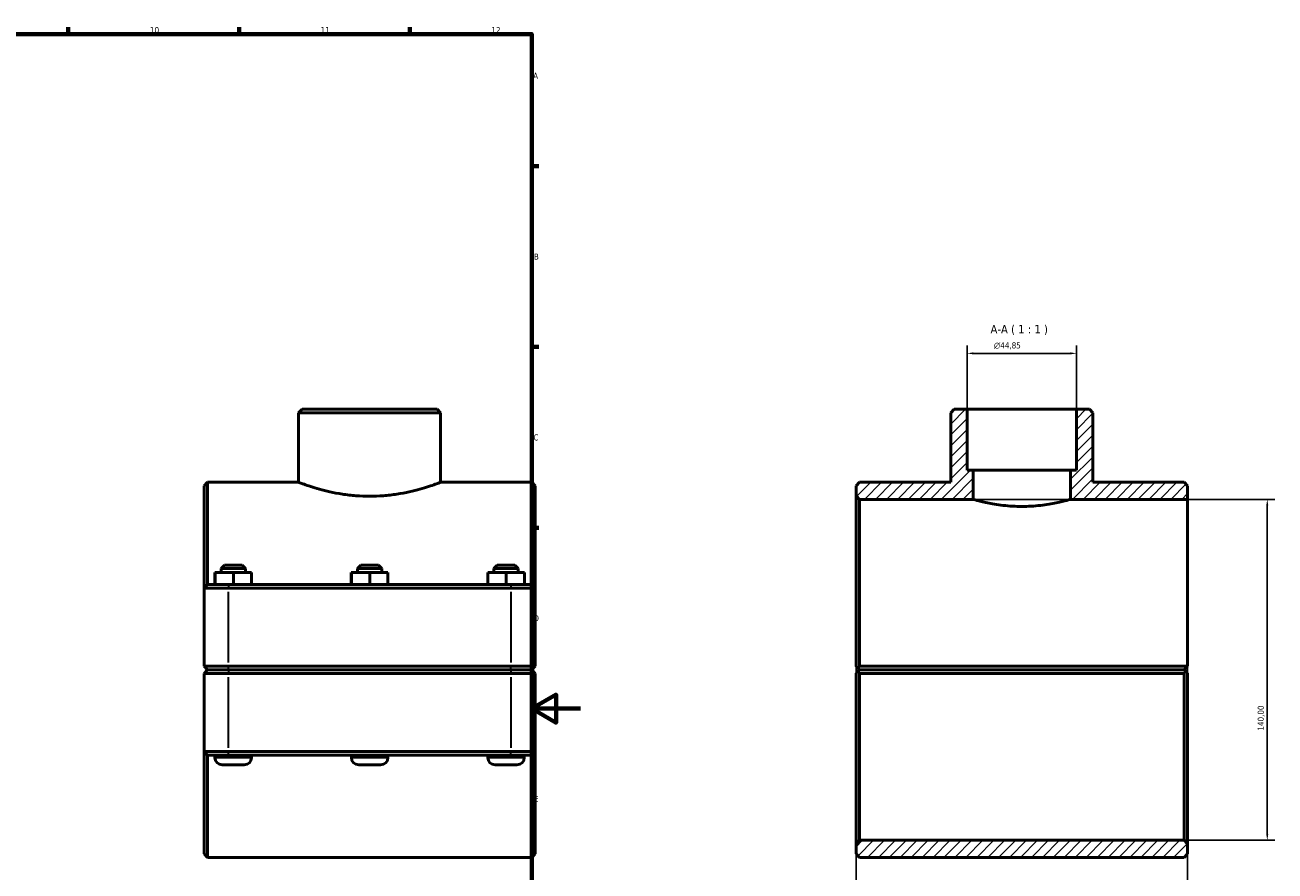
# Model space of a CAD drawing. Header units: millimetres. Extents: x 0 to 1126, y -35 to 1083.
# Tile 6 of 6: x 613 to 1126, y 230 to 578. Entities that reach past the tile are written whole.
import ezdxf

# ---------------------------------------------------------------- set-up
doc = ezdxf.new("R2010")
doc.units = ezdxf.units.MM
for name, color, linetype, lineweight in [('Border (ISO)', 7, 'Continuous', 70), ('Dimension (ISO)', 7, 'Continuous', 25), ('Hatch (ISO)', 7, 'Continuous', 18), ('Symbol (ISO)', 7, 'Continuous', 25), ('Visible (ISO)', 7, 'Continuous', 50), ('Visible Narrow (ISO)', 7, 'Continuous', 35)]:
    doc.layers.add(name, color=color, linetype=linetype, lineweight=lineweight)
doc.styles.add('Label Text (ISO)', font='tahoma.ttf')
doc.styles.add('Note Text (ISO)', font='tahoma.ttf')
doc.dimstyles.new('Default (ISO)', dxfattribs={"dimtxt": 2.5, "dimasz": 2.5, "dimexe": 3.175, "dimexo": 0, "dimgap": 0.762, "dimtad": 1, "dimrnd": 1e-08, "dimzin": 0, "dimtxsty": 'Note Text (ISO)', "dimcen": 0.09, "dimdle": 10, "dimclrd": 256, "dimclre": 256, "dimclrt": 232, "dimazin": 0, "dimtfac": 1.40208, "dimtmove": 0, "dimatfit": 3, "dimfxl": 1, "dimtolj": 1, "dimtzin": 0, "dimlwd": -1, "dimlwe": -1, "dimarcsym": 0})

# ---------------------------------------------------------------- blocks, each defined once
blk = doc.blocks.new('Borders Default Border')
at = {"layer": 'Border (ISO)'}
for p, q in [((630.75, 574), (630.75, 576.9)), ((700.83, 574), (700.83, 576.9)), ((770.92, 574), (770.92, 576.9)), ((821, 519.75), (823.9, 519.75)), ((821, 445.5), (823.9, 445.5)), ((821, 371.25), (823.9, 371.25))]:
    blk.add_line(p, q, dxfattribs=at)
at = {"layer": 'Border (ISO)', "flags": 128}
for points in [[(20, 20), (20, 574), (821, 574), (821, 20), (20, 20)], [(841, 297), (821, 297), (831, 302.77), (831, 291.23), (821, 297)]]:
    blk.add_lwpolyline(points, dxfattribs=at)
at = {"layer": 'Border (ISO)', "color": 232, "true_color": 0xca0064, "char_height": 2.5, "attachment_point": 7, "style": 'Note Text (ISO)'}
for s, insert in [('10', (664.29, 574.35)), ('11', (734.37, 574.4)), ('12', (804.46, 574.4)), ('A', (821.59, 555.62)), ('B', (821.89, 481.37)), ('C', (821.73, 407.08)), ('D', (821.73, 332.88)), ('E', (821.94, 258.63))]:
    blk.add_mtext(s, dxfattribs=dict(at, insert=insert))
blk = doc.blocks.new('*D7')
at = {"layer": 'Defpoints', "color": 0, "transparency": 16777216}
for p in [(999.81, 442.89), (999.81, 419.93), (1044.65, 419.93)]:
    blk.add_point(p, dxfattribs=at)
at = {"layer": 'Dimension (ISO)', "transparency": 16777216}
for p, q in [((999.81, 419.93), (999.81, 446.07)), ((1042.15, 442.89), (1002.31, 442.89)), ((1044.65, 419.93), (1044.65, 446.07))]:
    blk.add_line(p, q, dxfattribs=at)
for points in [[(1002.31, 443.31), (1002.31, 442.47), (999.81, 442.89)], [(1042.15, 443.31), (1042.15, 442.47), (1044.65, 442.89)]]:
    blk.add_solid(points, dxfattribs=at)
at = {"layer": 'Dimension (ISO)', "color": 232, "true_color": 0xca0064, "transparency": 16777216, "insert": (1010.79, 447.41), "char_height": 2.5, "attachment_point": 1, "style": 'Note Text (ISO)'}
blk.add_mtext('\\A1;\\fAIGDT|b0|i0;\\H2.5000;\\ln\\fTahoma|b0|i0;\\H2.5000;44,85', dxfattribs=at)
blk = doc.blocks.new('*D8')
at = {"layer": 'Defpoints', "color": 0, "transparency": 16777216}
for p in [(954.23, 314.38), (1090.23, 314.38), (954.23, 166.56)]:
    blk.add_point(p, dxfattribs=at)
at = {"layer": 'Dimension (ISO)', "transparency": 16777216}
for p, q in [((954.23, 314.38), (954.23, 163.39)), ((1090.23, 314.38), (1090.23, 163.39)), ((1087.73, 166.56), (956.73, 166.56))]:
    blk.add_line(p, q, dxfattribs=at)
for points in [[(956.73, 166.98), (956.73, 166.15), (954.23, 166.56)], [(1087.73, 166.98), (1087.73, 166.15), (1090.23, 166.56)]]:
    blk.add_solid(points, dxfattribs=at)
at = {"layer": 'Dimension (ISO)', "color": 232, "true_color": 0xca0064, "transparency": 16777216, "insert": (1008.28, 170.5), "char_height": 2.5, "attachment_point": 1, "style": 'Note Text (ISO)'}
blk.add_mtext('\\A1;136,00', dxfattribs=at)
blk = doc.blocks.new('*D9')
at = {"layer": 'Defpoints', "color": 0, "transparency": 16777216}
for p in [(1002.23, 382.93), (1088.83, 242.93), (1123.01, 242.93)]:
    blk.add_point(p, dxfattribs=at)
at = {"layer": 'Dimension (ISO)', "transparency": 16777216}
for p, q in [((1002.23, 382.93), (1126.18, 382.93)), ((1123.01, 380.43), (1123.01, 245.43)), ((1088.83, 242.93), (1126.18, 242.93))]:
    blk.add_line(p, q, dxfattribs=at)
for points in [[(1122.59, 380.43), (1123.42, 380.43), (1123.01, 382.93)], [(1122.59, 245.43), (1123.42, 245.43), (1123.01, 242.93)]]:
    blk.add_solid(points, dxfattribs=at)
at = {"layer": 'Dimension (ISO)', "color": 232, "true_color": 0xca0064, "transparency": 16777216, "insert": (1119.07, 287.97), "char_height": 2.5, "attachment_point": 1, "rotation": 90, "style": 'Note Text (ISO)'}
blk.add_mtext('\\A1;140,00', dxfattribs=at)

msp = doc.modelspace()

# ---------------------------------------------------------------- hatches: boundary and pattern name
at = {"layer": 'Hatch (ISO)'}
h = msp.add_hatch(dxfattribs=at)
h.set_pattern_fill('ANSI31', color=256, scale=25.4, style=0)
h.set_pattern_definition([(45, (0, 0), (-2.245064, 2.245064), [])])
h.paths.add_polyline_path([(1090.23, 237.327), (1090.23, 241.527), (1088.83, 242.927), (955.63, 242.927), (954.23, 241.527), (954.23, 237.327), (955.63, 235.927), (1088.83, 235.927)])
h.paths.add_polyline_path([(994.481, 419.927), (993.081, 418.527), (993.081, 389.927), (955.63, 389.927), (954.23, 388.527), (954.23, 384.327), (955.63, 382.927), (1002.23, 382.927), (1002.23, 394.927), (999.808, 394.927), (999.808, 419.927)])
h.paths.add_polyline_path([(1051.38, 418.527), (1049.98, 419.927), (1044.653, 419.927), (1044.653, 394.927), (1042.23, 394.927), (1042.23, 382.927), (1090.23, 382.927), (1090.23, 388.527), (1088.83, 389.927), (1051.38, 389.927)])

# ---------------------------------------------------------------- linework, layer by layer
at = {"layer": 'Visible (ISO)'}
for p, q in [((726.714, 419.927), (725.314, 418.527)), ((725.314, 389.927), (725.314, 418.527)), ((783.613, 418.527), (725.314, 418.527)), ((726.714, 419.927), (782.213, 419.927)), ((782.213, 419.927), (783.613, 418.527)), ((783.613, 389.927), (783.613, 418.527)), ((994.481, 419.927), (993.081, 418.527)), ((993.081, 418.527), (993.081, 389.927)), ((999.808, 419.927), (994.481, 419.927)), ((999.808, 394.927), (999.808, 419.927)), ((999.808, 419.927), (1044.653, 419.927)), ((1049.98, 419.927), (1044.653, 419.927)), ((1044.653, 419.927), (1044.653, 394.927)), ((1051.38, 418.527), (1049.98, 419.927)), ((1051.38, 389.927), (1051.38, 418.527)), ((1002.23, 394.927), (999.808, 394.927)), ((1002.23, 382.927), (1002.23, 394.927)), ((1002.23, 394.927), (1042.23, 394.927)), ((1044.653, 394.927), (1042.23, 394.927)), ((1042.23, 394.927), (1042.23, 382.927)), ((686.464, 388.527), (687.864, 389.927)), ((686.464, 346.527), (686.464, 388.527)), ((687.864, 389.927), (687.864, 347.927)), ((687.864, 389.927), (725.314, 389.927)), ((783.613, 389.927), (821.064, 389.927)), ((821.064, 347.927), (821.064, 389.927)), ((822.464, 388.527), (821.064, 389.927)), ((822.464, 388.527), (822.464, 346.527)), ((955.63, 389.927), (954.23, 388.527)), ((954.23, 388.527), (954.23, 384.327)), ((993.081, 389.927), (955.63, 389.927)), ((1088.83, 389.927), (1051.38, 389.927)), ((1090.23, 388.527), (1088.83, 389.927)), ((1090.23, 382.927), (1090.23, 388.527)), ((954.23, 384.327), (955.63, 382.927)), ((954.23, 384.327), (954.23, 314.377)), ((955.63, 382.927), (1002.23, 382.927)), ((955.63, 314.377), (955.63, 382.927)), ((1042.23, 382.927), (1090.23, 382.927)), ((1090.23, 382.927), (1090.23, 314.377)), ((694.864, 355.927), (693.464, 354.527)), ((703.464, 354.527), (693.464, 354.527)), ((693.464, 352.927), (693.464, 354.527)), ((694.864, 355.927), (702.064, 355.927)), ((702.064, 355.927), (703.464, 354.527)), ((703.464, 352.927), (703.464, 354.527)), ((750.864, 355.927), (749.464, 354.527)), ((759.464, 354.527), (749.464, 354.527)), ((749.464, 352.927), (749.464, 354.527)), ((750.864, 355.927), (758.064, 355.927)), ((758.064, 355.927), (759.464, 354.527)), ((759.464, 352.927), (759.464, 354.527)), ((806.864, 355.927), (805.464, 354.527)), ((815.464, 354.527), (805.464, 354.527)), ((805.464, 352.927), (805.464, 354.527)), ((806.864, 355.927), (814.064, 355.927)), ((814.064, 355.927), (815.464, 354.527)), ((815.464, 352.927), (815.464, 354.527)), ((690.941, 352.927), (690.987, 352.927)), ((690.941, 347.927), (690.941, 352.927)), ((690.987, 352.927), (698.51, 352.927)), ((690.987, 347.927), (690.987, 352.927)), ((698.51, 352.927), (705.987, 352.927)), ((698.51, 347.927), (698.51, 352.927)), ((705.987, 347.927), (705.987, 352.927)), ((746.941, 352.927), (746.987, 352.927)), ((746.941, 347.927), (746.941, 352.927)), ((746.987, 352.927), (754.51, 352.927)), ((746.987, 347.927), (746.987, 352.927)), ((754.51, 352.927), (761.987, 352.927)), ((754.51, 347.927), (754.51, 352.927)), ((761.987, 347.927), (761.987, 352.927)), ((802.941, 352.927), (802.987, 352.927)), ((802.941, 347.927), (802.941, 352.927)), ((802.987, 352.927), (810.51, 352.927)), ((802.987, 347.927), (802.987, 352.927)), ((810.51, 352.927), (817.987, 352.927)), ((810.51, 347.927), (810.51, 352.927)), ((817.987, 347.927), (817.987, 352.927)), ((687.864, 347.927), (686.464, 346.527)), ((696.514, 346.527), (686.464, 346.527)), ((686.464, 346.527), (686.464, 314.377)), ((687.864, 347.927), (696.514, 347.927)), ((812.414, 347.927), (696.514, 347.927)), ((696.514, 346.527), (812.414, 346.527)), ((812.414, 347.927), (821.064, 347.927)), ((822.464, 346.527), (812.414, 346.527)), ((821.064, 347.927), (822.464, 346.527)), ((822.464, 314.377), (822.464, 346.527)), ((687.864, 312.977), (686.464, 314.377)), ((686.464, 314.377), (696.514, 314.377)), ((812.414, 314.377), (696.514, 314.377)), ((812.414, 314.377), (822.464, 314.377)), ((821.064, 312.977), (822.464, 314.377)), ((955.63, 312.977), (954.932, 313.676)), ((1090.23, 314.377), (955.63, 314.377)), ((1090.23, 314.377), (1088.83, 312.977)), ((1090.23, 314.377), (1090.23, 314.377)), ((687.864, 312.877), (686.464, 311.477)), ((696.514, 311.477), (686.464, 311.477)), ((686.464, 311.477), (686.464, 279.327)), ((696.514, 312.977), (687.864, 312.977)), ((687.864, 312.877), (696.514, 312.877)), ((690.964, 312.877), (690.964, 312.977)), ((696.514, 312.977), (812.414, 312.977)), ((812.414, 312.877), (696.514, 312.877)), ((696.514, 311.477), (812.414, 311.477)), ((705.964, 312.877), (705.964, 312.977)), ((746.964, 312.877), (746.964, 312.977)), ((761.964, 312.877), (761.964, 312.977)), ((802.964, 312.877), (802.964, 312.977)), ((821.064, 312.977), (812.414, 312.977)), ((812.414, 312.877), (821.064, 312.877)), ((822.464, 311.477), (812.414, 311.477)), ((817.964, 312.877), (817.964, 312.977)), ((821.064, 312.877), (822.464, 311.477)), ((822.464, 279.327), (822.464, 311.477)), ((954.23, 311.477), (954.23, 241.527)), ((954.932, 312.179), (955.63, 312.877)), ((955.63, 312.977), (1088.83, 312.977)), ((1088.83, 312.877), (955.63, 312.877)), ((955.63, 242.927), (955.63, 311.477)), ((955.63, 311.477), (1088.83, 311.477)), ((958.73, 312.977), (958.73, 312.877)), ((973.73, 312.977), (973.73, 312.877)), ((1014.73, 312.977), (1014.73, 312.877)), ((1029.73, 312.977), (1029.73, 312.877)), ((1070.73, 312.977), (1070.73, 312.877)), ((1085.73, 312.977), (1085.73, 312.877)), ((1088.83, 312.877), (1089.528, 312.179)), ((1088.83, 311.477), (1088.83, 242.927)), ((1090.23, 241.527), (1090.23, 311.477)), ((686.464, 237.327), (686.464, 279.327)), ((686.464, 279.327), (696.514, 279.327)), ((687.864, 277.927), (686.464, 279.327)), ((687.864, 277.927), (687.864, 235.927)), ((696.514, 277.927), (687.864, 277.927)), ((690.964, 276.927), (690.964, 277.927)), ((812.414, 279.327), (696.514, 279.327)), ((696.514, 277.927), (812.414, 277.927)), ((705.964, 276.927), (705.964, 277.927)), ((746.964, 276.927), (746.964, 277.927)), ((761.964, 276.927), (761.964, 277.927)), ((802.964, 276.927), (802.964, 277.927)), ((812.414, 279.327), (822.464, 279.327)), ((821.064, 277.927), (812.414, 277.927)), ((817.964, 276.927), (817.964, 277.927)), ((821.064, 277.927), (822.464, 279.327)), ((821.064, 235.927), (821.064, 277.927)), ((822.464, 279.327), (822.464, 237.327)), ((702.964, 273.927), (693.964, 273.927)), ((758.964, 273.927), (749.964, 273.927)), ((814.964, 273.927), (805.964, 273.927)), ((955.63, 242.927), (954.23, 241.527)), ((954.23, 241.527), (954.23, 237.327)), ((1088.83, 242.927), (955.63, 242.927)), ((1090.23, 241.527), (1088.83, 242.927)), ((1090.23, 237.327), (1090.23, 241.527)), ((686.464, 237.327), (687.864, 235.927)), ((822.464, 237.327), (821.064, 235.927)), ((954.23, 237.327), (955.63, 235.927)), ((1088.83, 235.927), (1090.23, 237.327)), ((687.864, 235.927), (821.064, 235.927)), ((955.63, 235.927), (1088.83, 235.927))]:
    msp.add_line(p, q, dxfattribs=at)
for centre, start, end in [((693.964, 276.927), 180, 270), ((702.964, 276.927), 270, 0), ((749.964, 276.927), 180, 270), ((758.964, 276.927), 270, 0), ((805.964, 276.927), 180, 270), ((814.964, 276.927), 270, 0)]:
    msp.add_arc(centre, 3, start, end, dxfattribs=at)
for points, knots in [([(725.314, 389.927), (725.314, 389.927), (725.493, 389.859), (726.24, 389.581), (726.808, 389.371), (728.301, 388.844), (729.228, 388.526), (731.362, 387.841), (732.569, 387.474), (735.136, 386.761), (736.587, 386.388), (739.752, 385.683), (741.465, 385.351), (745.05, 384.794), (746.924, 384.57), (750.705, 384.271), (752.613, 384.197), (754.464, 384.197)], [13.321378, 13.321378, 13.321378, 13.321378, 13.876214, 13.876214, 14.43105, 14.43105, 14.985886, 14.985886, 15.540722, 15.540722, 16.0960008, 16.0960008, 16.6512796, 16.6512796, 17.2065585, 17.2065585, 17.7618373, 17.7618373, 17.7618373, 17.7618373]), ([(754.464, 384.197), (756.315, 384.197), (758.222, 384.271), (762.004, 384.57), (763.878, 384.794), (767.462, 385.351), (769.175, 385.683), (772.34, 386.388), (773.791, 386.761), (776.359, 387.474), (777.566, 387.841), (779.7, 388.526), (780.626, 388.844), (782.12, 389.371), (782.687, 389.581), (783.434, 389.859), (783.613, 389.927), (783.613, 389.927)], [0, 0, 0, 0, 0.5552788, 0.5552788, 1.1105577, 1.1105577, 1.6658365, 1.6658365, 2.2211153, 2.2211153, 2.7759513, 2.7759513, 3.3307873, 3.3307873, 3.8856233, 3.8856233, 4.4404593, 4.4404593, 4.4404593, 4.4404593]), ([(1022.23, 380.009), (1020.967, 380.009), (1019.663, 380.046), (1017.073, 380.195), (1015.788, 380.307), (1013.326, 380.587), (1012.148, 380.754), (1009.971, 381.112), (1008.972, 381.302), (1007.204, 381.666), (1006.374, 381.854), (1004.908, 382.206), (1004.272, 382.37), (1003.249, 382.641), (1002.861, 382.749), (1002.352, 382.892), (1002.23, 382.927), (1002.23, 382.927)], [0, 0, 0, 0, 0.3790213, 0.3790213, 0.7580426, 0.7580426, 1.1370638, 1.1370638, 1.5160851, 1.5160851, 1.8950143, 1.8950143, 2.2739434, 2.2739434, 2.6528726, 2.6528726, 3.0318018, 3.0318018, 3.0318018, 3.0318018]), ([(1042.23, 382.927), (1042.23, 382.927), (1042.109, 382.892), (1041.599, 382.749), (1041.211, 382.641), (1040.188, 382.37), (1039.553, 382.206), (1038.087, 381.854), (1037.256, 381.666), (1035.488, 381.302), (1034.49, 381.112), (1032.312, 380.754), (1031.134, 380.587), (1028.673, 380.307), (1027.387, 380.195), (1024.798, 380.046), (1023.494, 380.009), (1022.23, 380.009)], [9.0954053, 9.0954053, 9.0954053, 9.0954053, 9.4743344, 9.4743344, 9.8532636, 9.8532636, 10.2321928, 10.2321928, 10.6111219, 10.6111219, 10.9901432, 10.9901432, 11.3691645, 11.3691645, 11.7481858, 11.7481858, 12.127207, 12.127207, 12.127207, 12.127207])]:
    msp.add_open_spline(points, degree=3, knots=knots, dxfattribs=at)
for points in [[(954.932, 313.676), (954.583, 314.025), (954.23, 314.377)], [(954.23, 311.477), (954.583, 311.83), (954.932, 312.179)], [(1089.528, 312.179), (1089.878, 311.83), (1090.23, 311.477)]]:
    msp.add_open_spline(points, degree=2, dxfattribs=at)
for points, weights in [([(954.932, 313.676), (955.285, 314.028), (955.63, 314.377)], [1.00580231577, 1.00874341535, 1.01164224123]), ([(955.63, 311.477), (955.285, 311.827), (954.932, 312.179)], [1.01164224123, 1.00874341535, 1.00580231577]), ([(1089.528, 312.179), (1089.176, 311.827), (1088.83, 311.477)], [1.00580231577, 1.00874341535, 1.01164224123])]:
    msp.add_rational_spline(points, weights, degree=2, dxfattribs=at)
at = {"layer": 'Visible Narrow (ISO)'}
for p, q in [((696.514, 347.857), (696.514, 346.597)), ((696.514, 315.985), (696.514, 344.92)), ((812.414, 347.857), (812.414, 346.597)), ((812.414, 344.92), (812.414, 315.985)), ((696.514, 313.047), (696.514, 314.307)), ((812.414, 313.047), (812.414, 314.307)), ((696.514, 312.807), (696.514, 311.547)), ((696.514, 280.935), (696.514, 309.87)), ((812.414, 312.807), (812.414, 311.547)), ((812.414, 309.87), (812.414, 280.935)), ((696.514, 277.997), (696.514, 279.257)), ((812.414, 277.997), (812.414, 279.257)), ((691.056, 276.927), (705.871, 276.927)), ((747.056, 276.927), (761.871, 276.927)), ((803.056, 276.927), (817.871, 276.927))]:
    msp.add_line(p, q, dxfattribs=at)

# ---------------------------------------------------------------- block references
msp.add_blockref('Borders Default Border', (0, 0))

# ---------------------------------------------------------------- texts
at = {"layer": 'Symbol (ISO)', "insert": (1009.368, 450.427), "char_height": 3.5, "attachment_point": 7, "style": 'Label Text (ISO)'}
msp.add_mtext('A-A ( 1 : 1 )', dxfattribs=at)

# ---------------------------------------------------------------- dimensions: what is measured, and where the dimension line sits
at = {"layer": 'Dimension (ISO)'}
dim = msp.add_linear_dim(base=(999.807789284, 442.890682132), p1=(1044.652789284, 419.927371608), p2=(999.807789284, 419.927371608), angle=180, text='\\fAIGDT|b0|i0;\\H2.5000;\\ln\\fTahoma|b0|i0;\\H2.5000;<>', dimstyle='Default (ISO)', override={"dimdec": 2, "dimtp": 0, "dimtm": 0, "dimtdec": 2, "dimtofl": 0, "dimatfit": 1}, dxfattribs=at)
dim.commit()
dim.dimension.update_dxf_attribs({"geometry": '*D7', "text_midpoint": (1016.324789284, 442.890682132), "dimtype": 160})
dim = msp.add_linear_dim(base=(1123.006, 242.927), p1=(1002.23, 382.927), p2=(1088.83, 242.927), angle=270, dimstyle='Default (ISO)', override={"dimdec": 2, "dimtp": 0, "dimtm": 0, "dimtdec": 2, "dimtofl": 0, "dimatfit": 1}, dxfattribs=at)
dim.commit()
dim.dimension.update_dxf_attribs({"geometry": '*D9', "text_midpoint": (1123.006, 292.927), "dimtype": 160})
dim = msp.add_linear_dim(base=(954.23, 166.562), p1=(1090.23, 314.377), p2=(954.23, 314.377), dimstyle='Default (ISO)', override={"dimdec": 2, "dimtp": 0, "dimtm": 0, "dimtdec": 2, "dimtofl": 0, "dimatfit": 1}, dxfattribs=at)
dim.commit()
dim.dimension.update_dxf_attribs({"geometry": '*D8', "text_midpoint": (1013.23, 166.562), "dimtype": 160})

doc.saveas('drawing.dxf')
